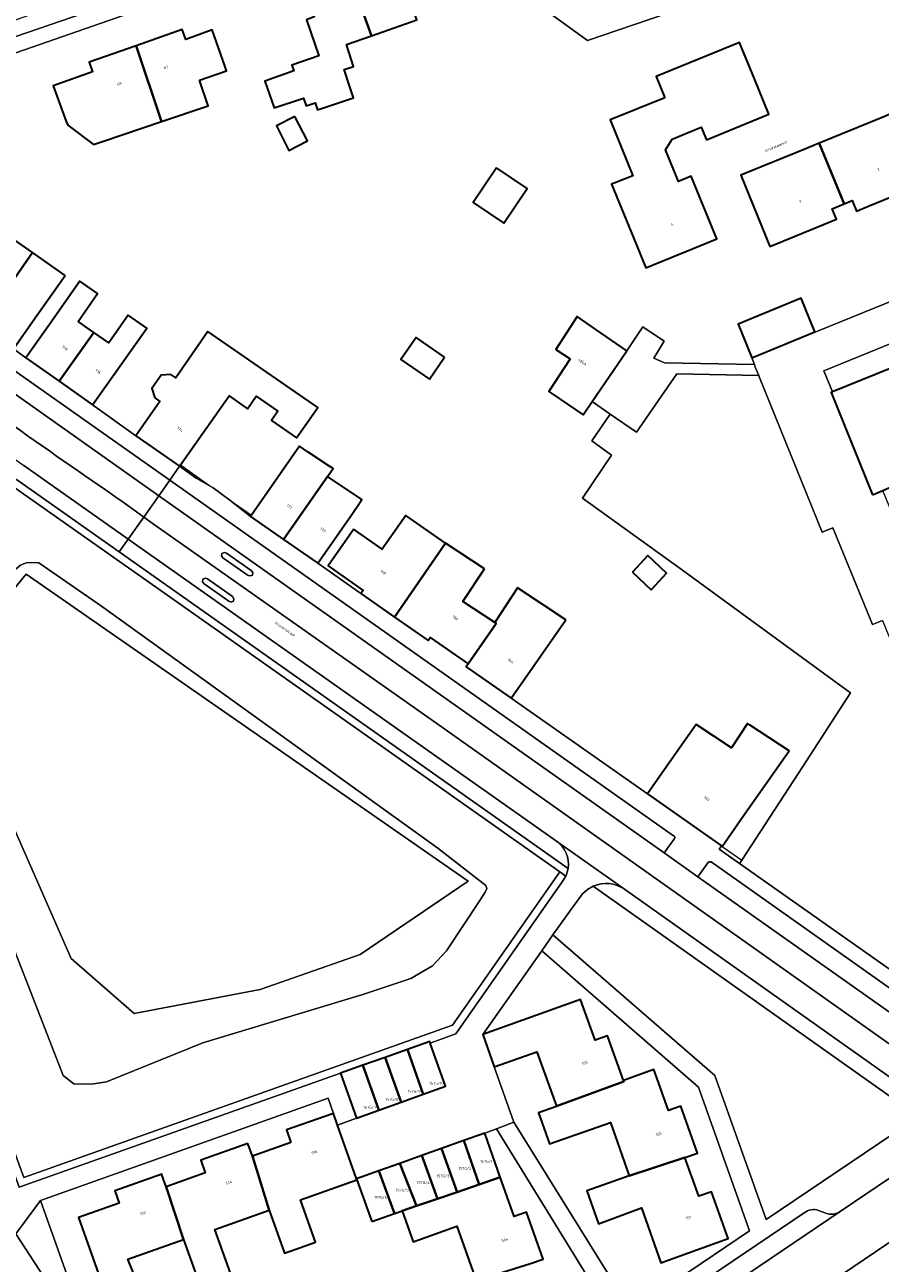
# Model space of a CAD drawing. Header units: metres. Extents: x 197700 to 204338, y 317132 to 325229.
# Tile 193 of 256: x 199427 to 199540, y 319162 to 319325. Entities that reach past the tile are written whole.
import ezdxf
from ezdxf.enums import TextEntityAlignment as Align

# ---------------------------------------------------------------- set-up
doc = ezdxf.new("R2010")
doc.units = ezdxf.units.M
for name, color, linetype, lineweight in [('B-WE-GR-BEPLANTING_CULTUUR_BOSPLANTSOEN-GV', 90, 'Continuous', 18), ('B-WE-GR-GRAS-GV', 60, 'Continuous', 13), ('B-WE-IE-TERREINAFSCHEIDING_KUNSTMATIG_HEKWERK-G', 20, 'IE-TERREINAFSCHEIDING-KUNSTMATIG', 18), ('B-WE-OG-BEBOUWING-GV', 7, 'Continuous', 35), ('B-WE-OG-BEBOUWING-T18', 10, 'Continuous', 18), ('B-WE-OG-TERREIN_CULTUURSCHEIDING-GV', 7, 'Continuous', 18), ('B-WE-OG-TERREIN_ERF-GV', 7, 'Continuous', 18), ('B-WE-OG-TOPOGRAFIE-T18', 10, 'Continuous', 18), ('B-WE-OG-WATER_GREPPEL-GV', 160, 'Continuous', 18), ('B-WE-VH-VERHARDING_ASFALT-GV', 252, 'Continuous', 18), ('B-WE-VH-VERHARDING_BETONSTRAATSTEEN-GV', 252, 'Continuous', 18), ('B-WE-VH-VERHARDING_OPEN-GV', 252, 'Continuous', 18), ('B-WE-VH-VERHARDING_TEGEL-GV', 252, 'Continuous', 18)]:
    doc.layers.add(name, color=color, linetype=linetype, lineweight=lineweight)
doc.styles.add('NLCS-ISO-M200-T18', font='NLCS-ISO.ttf', dxfattribs={"height": 0.36})
doc.linetypes.add('IE-TERREINAFSCHEIDING-KUNSTMATIG', pattern='A,4,[82,NLCS.SHX,S=0.75,R=90,X=0,Y=0],4,-2', length=10)

msp = doc.modelspace()

# ---------------------------------------------------------------- linework, layer by layer
at = {"layer": 'B-WE-GR-BEPLANTING_CULTUUR_BOSPLANTSOEN-GV'}
msp.add_lwpolyline([(199539.801, 319246.431), (199538.494, 319245.88), (199533.282, 319258.608), (199531.88, 319258.038), (199523.623, 319278.428), (199523.512, 319278.69), (199512.684, 319278.915), (199507.401, 319271.225), (199503.923, 319273.615), (199501.51, 319270.068), (199504.104, 319268.206), (199500.251, 319262.542), (199513.445, 319253.022), (199533.159, 319238.638), (199535.599, 319236.889), (199529.317, 319227.165), (199521.275, 319214.839), (199520.972, 319214.41), (199546.518, 319196.405)], dxfattribs=at)
for points in [[(199418.496, 319257.656), (199418.003, 319257.997), (199403.247, 319236.708), (199404.428, 319233.491), (199419.657, 319192.03), (199426.633, 319173.014), (199483.127, 319193.083), (199497.298, 319213.295), (199446.345, 319249.182), (199425.451, 319263.899), (199421.324, 319262.788), (199419.411, 319260.029), (199419.904, 319259.687)], [(199487.525, 319211.507), (199487.64, 319211.097), (199487.455, 319210.604), (199486.754, 319209.509), (199482.323, 319202.909), (199480.498, 319200.897), (199477.636, 319199.262), (199471.316, 319197.125), (199450.228, 319190.792), (199437.549, 319185.641), (199435.564, 319185.339), (199433.213, 319185.383), (199431.836, 319186.458), (199413.805, 319232.659), (199413.516, 319234.298), (199413.765, 319236.181), (199425.06, 319252.719), (199426.212, 319253.712), (199427.051, 319254.033), (199428.588, 319254.028), (199436.879, 319248.281), (199457.999, 319233.113), (199481.183, 319216.407)], [(199487.64, 319211.097), (199487.525, 319211.507), (199481.183, 319216.407), (199457.999, 319233.113), (199436.879, 319248.281), (199428.588, 319254.028), (199427.051, 319254.033), (199426.212, 319253.712), (199425.06, 319252.719), (199413.765, 319236.181), (199413.516, 319234.298), (199413.805, 319232.659), (199431.836, 319186.458), (199433.213, 319185.383), (199435.564, 319185.339), (199437.549, 319185.641), (199450.228, 319190.792), (199471.316, 319197.125), (199477.636, 319199.262), (199480.498, 319200.897), (199482.323, 319202.909), (199486.754, 319209.509), (199487.455, 319210.604)], [(199441.18, 319194.654), (199432.878, 319201.869), (199416.26, 319239.604), (199426.943, 319252.534), (199485.199, 319212.063), (199470.955, 319202.432), (199457.797, 319197.82)]]:
    msp.add_lwpolyline(points, close=True, dxfattribs=at)
at = {"layer": 'B-WE-GR-GRAS-GV'}
msp.add_lwpolyline([(199511.605, 319351.371), (199477.911, 319339.532), (199482.643, 319336.009), (199486.714, 319333.106), (199489.083, 319331.417), (199500.914, 319322.831), (199519.385, 319329.165)], close=True, dxfattribs=at)
at = {"layer": 'B-WE-IE-TERREINAFSCHEIDING_KUNSTMATIG_HEKWERK-G'}
for points in [[(199489.083, 319331.417), (199500.914, 319322.831)], [(199447.282, 319266.91), (199451.296, 319264.059)], [(199451.569, 319263.902), (199451.296, 319264.059)], [(199453.804, 319262.253), (199451.569, 319263.902)], [(199453.804, 319262.253), (199456.632, 319260.268)], [(199521.275, 319214.839), (199529.317, 319227.165)], [(199518.681, 319216.656), (199521.275, 319214.839)]]:
    msp.add_lwpolyline(points, dxfattribs=at)
at = {"layer": 'B-WE-OG-BEBOUWING-GV'}
for points in [[(199477.055, 319329.411), (199475.394, 319334.127), (199469.396, 319332.015), (199472.439, 319323.436), (199478.42, 319325.536), (199477.494, 319328.164)], [(199463.877, 319325.533), (199465.538, 319320.817), (199461.954, 319319.555), (199462.213, 319318.819), (199458.393, 319317.475), (199459.629, 319313.961), (199463.514, 319315.237), (199463.844, 319314.232), (199465.054, 319314.629), (199465.361, 319313.696), (199470.083, 319315.246), (199469.259, 319317.756), (199469.159, 319318.061), (199468.856, 319318.985), (199470.093, 319319.392), (199469.145, 319322.28), (199472.439, 319323.436), (199469.396, 319332.015), (199463.485, 319329.934), (199464.912, 319325.943)], [(199449.786, 319317.61), (199453.344, 319318.803), (199453.119, 319319.499), (199451.461, 319324.216), (199447.984, 319322.955), (199447.519, 319324.276), (199441.417, 319322.131), (199444.795, 319312.127), (199450.935, 319314.193)], [(199444.795, 319312.127), (199441.417, 319322.131), (199435.242, 319319.96), (199435.692, 319318.683), (199430.518, 319316.842), (199432.195, 319312.132), (199432.417, 319311.658), (199435.802, 319309.102), (199437.135, 319309.55)], [(199511.11, 319315.267), (199503.918, 319312.356), (199505.404, 319308.685), (199506.89, 319305.013), (199504.44, 319304.022), (199504.1, 319303.885), (199506.726, 319297.486), (199508.624, 319292.861), (199517.969, 319296.695), (199514.594, 319304.93), (199512.928, 319304.247), (199511.22, 319308.41), (199512.088, 319309.841), (199515.928, 319311.416), (199516.611, 319309.751), (199524.846, 319313.127), (199522.949, 319317.753), (199520.982, 319322.549), (199509.973, 319318.077)], [(199531.462, 319309.281), (199534.74, 319301.299), (199535.807, 319301.735), (199536.379, 319300.349), (199538.072, 319301.047), (199542.881, 319303.03), (199544.567, 319303.726), (199543.995, 319305.112), (199545.064, 319305.548), (199541.796, 319313.509), (199540.704, 319313.062), (199539.975, 319312.764), (199533.311, 319310.037), (199532.56, 319309.73)], [(199462.337, 319312.823), (199459.917, 319311.582), (199461.581, 319308.339), (199464.001, 319309.58)], [(199534.74, 319301.299), (199531.462, 319309.281), (199529.785, 319308.595), (199521.136, 319305.057), (199524.98, 319295.678), (199533.741, 319299.269), (199533.172, 319300.657)], [(199488.944, 319306.035), (199485.872, 319301.465), (199489.915, 319298.748), (199492.987, 319303.318)], [(199427.756, 319294.899), (199423.202, 319298.067), (199419.286, 319292.504), (199416.408, 319288.415), (199421.008, 319285.177)], [(199432.092, 319291.883), (199427.756, 319294.899), (199421.008, 319285.177), (199425.264, 319282.181), (199428.142, 319286.27)], [(199433.772, 319285.786), (199436.339, 319289.492), (199434.013, 319291.104), (199429.779, 319285.111), (199426.894, 319281.028), (199431.289, 319277.922), (199435.86, 319284.34)], [(199522.596, 319281.03), (199530.901, 319284.459), (199529.073, 319288.886), (199520.768, 319285.456)], [(199438.579, 319278.893), (199442.844, 319284.929), (199440.371, 319286.643), (199437.83, 319282.976), (199435.86, 319284.34), (199431.289, 319277.922), (199435.694, 319274.81)], [(199498.636, 319280.883), (199495.849, 319276.601), (199496.247, 319276.327), (199500.346, 319273.512), (199501.541, 319275.251), (199506.129, 319281.93), (199502.008, 319284.761), (199499.567, 319286.438), (199496.75, 319282.11)], [(199444.252, 319274.838), (199441.41, 319270.725), (199447.167, 319266.747), (199447.282, 319266.91), (199453.699, 319276.016), (199456.11, 319274.316), (199457.246, 319275.96), (199460.124, 319273.972), (199459.283, 319272.778), (199462.578, 319270.457), (199465.393, 319274.452), (199450.895, 319284.47), (199446.683, 319278.374), (199446.016, 319278.834), (199444.739, 319278.744), (199443.511, 319276.967), (199443.879, 319275.741), (199444.554, 319275.275)], [(199482.102, 319281.106), (199478.343, 319283.692), (199476.337, 319280.776), (199480.096, 319278.191)], [(199538.48, 319262.984), (199539.852, 319263.539), (199552.845, 319269.361), (199547.622, 319282.243), (199547.578, 319282.351), (199546.801, 319282.036), (199533.204, 319276.527), (199533.033, 319276.458)], [(199456.518, 319260.104), (199460.856, 319257.101), (199466.645, 319265.364), (199467.393, 319266.431), (199466.845, 319266.796), (199464.124, 319268.609), (199462.947, 319269.394), (199459.363, 319264.215), (199456.632, 319260.268)], [(199460.856, 319257.101), (199465.382, 319253.969), (199468.241, 319258.059), (199469.869, 319260.387), (199471.031, 319262.134), (199471.173, 319262.347), (199466.645, 319265.364)], [(199470.345, 319258.256), (199470.107, 319258.413), (199469.619, 319257.714), (199466.757, 319253.615), (199471.343, 319250.372), (199471.057, 319249.962), (199475.493, 319246.865), (199482.225, 319256.599), (199476.972, 319260.232), (199474.462, 319256.665), (199473.847, 319255.791)], [(199487.355, 319253.226), (199482.225, 319256.599), (199475.493, 319246.865), (199479.926, 319243.77), (199480.212, 319244.18), (199485.204, 319240.713), (199488.898, 319246.032), (199488.726, 319246.145), (199484.518, 319248.912)], [(199506.843, 319252.789), (199509.331, 319250.465), (199511.363, 319252.641), (199508.876, 319254.965)], [(199498.068, 319246.516), (199491.72, 319250.698), (199488.726, 319246.145), (199488.898, 319246.032), (199485.204, 319240.713), (199484.918, 319240.303), (199490.847, 319236.166), (199493.708, 319240.267)], [(199518.601, 319216.712), (199518.681, 319216.656), (199521.55, 319220.751), (199527.493, 319229.234), (199522.273, 319232.673), (199522.035, 319232.83), (199519.918, 319229.615), (199515.232, 319232.701), (199511.696, 319227.654), (199508.827, 319223.559)], [(199496.839, 319182.41), (199505.7, 319185.675), (199505.661, 319185.804), (199503.551, 319191.687), (199501.932, 319191.107), (199500.024, 319196.479), (199487.13, 319191.874), (199488.648, 319187.603), (199494.261, 319189.598)], [(199480.202, 319190.75), (199480.136, 319190.937), (199477.196, 319189.898), (199479.281, 319184.002), (199482.215, 319185.055)], [(199476.347, 319182.948), (199479.281, 319184.002), (199477.196, 319189.898), (199474.256, 319188.859)], [(199473.413, 319181.895), (199471.316, 319187.82), (199468.377, 319186.782), (199470.479, 319180.842)], [(199471.316, 319187.82), (199473.413, 319181.895), (199476.347, 319182.948), (199474.256, 319188.859)], [(199505.7, 319185.675), (199496.839, 319182.41), (199496.846, 319182.39), (199494.49, 319181.559), (199495.933, 319177.466), (199503.954, 319180.296), (199506.436, 319173.26), (199513.738, 319175.664), (199515.409, 319176.248), (199513.245, 319182.434), (199511.621, 319181.866), (199509.685, 319187.239), (199505.661, 319185.804)], [(199461.819, 319177.629), (199456.766, 319175.842), (199458.961, 319168.746), (199460.992, 319163.063), (199463.08, 319163.81), (199465.069, 319164.521), (199463.079, 319170.088), (199470.517, 319172.746), (199470.474, 319172.86), (199467.996, 319179.946), (199467.461, 319181.478), (199461.234, 319179.3)], [(199481.664, 319176.849), (199483.741, 319171.116), (199486.633, 319172.103), (199484.638, 319177.909)], [(199487.377, 319178.886), (199484.638, 319177.909), (199486.633, 319172.103), (199489.438, 319173.06)], [(199456.174, 319177.51), (199449.944, 319175.298), (199450.536, 319173.63), (199445.404, 319171.808), (199447.691, 319164.883), (199449.798, 319158.991), (199451.696, 319159.669), (199453.864, 319160.443), (199451.81, 319166.19), (199458.961, 319168.746), (199456.766, 319175.842)], [(199483.741, 319171.116), (199481.664, 319176.849), (199479.078, 319175.928), (199481.142, 319170.229)], [(199475.508, 319168.297), (199476.491, 319168.648), (199478.37, 319169.284), (199476.194, 319174.899), (199473.435, 319173.916)], [(199479.078, 319175.928), (199476.194, 319174.899), (199478.37, 319169.284), (199481.142, 319170.229)], [(199513.738, 319175.664), (199506.436, 319173.26), (199500.845, 319171.287), (199502.379, 319166.937), (199508.029, 319169.027), (199510.589, 319161.789), (199519.449, 319164.982), (199517.259, 319171.148), (199515.591, 319170.555)], [(199438.413, 319154.904), (199442.699, 319156.432), (199440.347, 319162.257), (199447.691, 319164.883), (199445.404, 319171.808), (199444.84, 319173.387), (199444.808, 319173.475), (199438.613, 319171.257), (199439.192, 319169.638), (199433.836, 319167.744)], [(199472.494, 319167.219), (199475.508, 319168.297), (199473.435, 319173.916), (199470.474, 319172.86), (199470.517, 319172.746)], [(199489.438, 319173.06), (199486.633, 319172.103), (199483.741, 319171.116), (199481.142, 319170.229), (199478.37, 319169.284), (199476.491, 319168.648), (199477.952, 319164.563), (199483.686, 319166.613), (199486.247, 319159.447), (199493.421, 319161.689), (199495.098, 319162.288), (199492.89, 319168.468), (199491.263, 319167.904)]]:
    msp.add_lwpolyline(points, close=True, dxfattribs=at)
at = {"layer": 'B-WE-OG-TERREIN_CULTUURSCHEIDING-GV'}
for points in [[(199497.298, 319213.295), (199498.071, 319212.751), (199498.117, 319212.826), (199498.374, 319213.761), (199439.201, 319255.437), (199425.644, 319264.986), (199420.711, 319263.659), (199418.59, 319260.598), (199419.411, 319260.029), (199421.324, 319262.788), (199425.451, 319263.899), (199446.345, 319249.182)], [(199498.071, 319212.751), (199497.298, 319213.295), (199483.127, 319193.083), (199426.633, 319173.014), (199419.657, 319192.03), (199404.428, 319233.491), (199403.247, 319236.708), (199402.55, 319235.703), (199419.005, 319190.904), (199419.015, 319190.865), (199426.035, 319171.74), (199468.377, 319186.782), (199471.316, 319187.82), (199474.256, 319188.859), (199477.196, 319189.898), (199480.136, 319190.937), (199480.202, 319190.75), (199483.57, 319191.971), (199497.611, 319212.001)], [(199496.375, 319204.988), (199517.701, 319186.486), (199524.484, 319167.479), (199541.201, 319178.789), (199541.873, 319182.944), (199501.672, 319211.403), (199500.929, 319210.978), (199500.287, 319210.414), (199499.152, 319208.926)]]:
    msp.add_lwpolyline(points, close=True, dxfattribs=at)
at = {"layer": 'B-WE-OG-TERREIN_ERF-GV'}
for points in [[(199475.394, 319334.127), (199477.055, 319329.411), (199477.494, 319328.164), (199478.42, 319325.536), (199472.439, 319323.436), (199469.145, 319322.28), (199470.093, 319319.392), (199468.856, 319318.985), (199469.159, 319318.061), (199469.259, 319317.756), (199470.083, 319315.246), (199465.361, 319313.696), (199465.054, 319314.629), (199463.844, 319314.232), (199463.514, 319315.237), (199459.629, 319313.961), (199458.393, 319317.475), (199462.213, 319318.819), (199461.954, 319319.555), (199465.538, 319320.817), (199463.877, 319325.533), (199464.912, 319325.943), (199463.485, 319329.934), (199469.396, 319332.015)], [(199453.344, 319318.803), (199449.786, 319317.61), (199450.935, 319314.193), (199444.795, 319312.127), (199437.135, 319309.55), (199435.802, 319309.102), (199432.417, 319311.658), (199432.195, 319312.132), (199430.518, 319316.842), (199435.692, 319318.683), (199435.242, 319319.96), (199441.417, 319322.131), (199447.519, 319324.276), (199447.984, 319322.955), (199451.461, 319324.216), (199453.119, 319319.499)], [(199503.918, 319312.356), (199511.11, 319315.267), (199509.973, 319318.077), (199520.982, 319322.549), (199522.949, 319317.753), (199524.846, 319313.127), (199516.611, 319309.751), (199515.928, 319311.416), (199512.088, 319309.841), (199511.22, 319308.41), (199512.928, 319304.247), (199514.594, 319304.93), (199517.969, 319296.695), (199508.624, 319292.861), (199506.726, 319297.486), (199504.1, 319303.885), (199504.44, 319304.022), (199506.89, 319305.013), (199505.404, 319308.685)], [(199462.337, 319312.823), (199464.001, 319309.58), (199461.581, 319308.339), (199459.917, 319311.582)], [(199485.872, 319301.465), (199488.944, 319306.035), (199492.987, 319303.318), (199489.915, 319298.748)], [(199522.596, 319281.03), (199520.768, 319285.456), (199529.073, 319288.886), (199530.901, 319284.459)], [(199532.068, 319279.318), (199533.204, 319276.527), (199546.801, 319282.036), (199545.892, 319284.28), (199545.675, 319284.815)], [(199482.102, 319281.106), (199480.096, 319278.191), (199476.337, 319280.776), (199478.343, 319283.692)], [(199509.331, 319250.465), (199506.843, 319252.789), (199508.876, 319254.965), (199511.363, 319252.641)], [(199506.698, 319155.472), (199522.284, 319166.017), (199515.561, 319184.943), (199494.893, 319202.885), (199487.13, 319191.874), (199500.024, 319196.479), (199501.932, 319191.107), (199503.551, 319191.687), (199505.661, 319185.804), (199509.685, 319187.239), (199511.621, 319181.866), (199513.245, 319182.434), (199515.409, 319176.248), (199513.738, 319175.664), (199515.591, 319170.555), (199517.259, 319171.148), (199519.449, 319164.982), (199510.589, 319161.789), (199508.029, 319169.027), (199502.379, 319166.937), (199500.845, 319171.287), (199506.436, 319173.26), (199503.954, 319180.296), (199495.933, 319177.466), (199494.49, 319181.559), (199496.846, 319182.39), (199496.839, 319182.41), (199494.261, 319189.598), (199488.648, 319187.603), (199491.241, 319180.304)]]:
    msp.add_lwpolyline(points, close=True, dxfattribs=at)
for points in [[(199519.385, 319329.165), (199500.914, 319322.831), (199489.083, 319331.417)], [(199451.707, 319330.325), (199424.696, 319320.884)], [(199542.881, 319303.03), (199538.072, 319301.047), (199536.379, 319300.349), (199535.807, 319301.735), (199534.74, 319301.299), (199533.172, 319300.657), (199533.741, 319299.269), (199524.98, 319295.678), (199521.136, 319305.057), (199529.785, 319308.595), (199531.462, 319309.281), (199532.56, 319309.73), (199533.311, 319310.037), (199539.975, 319312.764)], [(199423.202, 319298.067), (199427.756, 319294.899), (199432.092, 319291.883), (199428.142, 319286.27), (199425.264, 319282.181), (199426.894, 319281.028), (199429.779, 319285.111), (199434.013, 319291.104), (199436.339, 319289.492), (199433.772, 319285.786), (199435.86, 319284.34), (199437.83, 319282.976), (199440.371, 319286.643), (199442.844, 319284.929), (199438.579, 319278.893), (199435.694, 319274.81), (199441.41, 319270.725), (199444.252, 319274.838), (199444.554, 319275.275), (199443.879, 319275.741), (199443.511, 319276.967), (199444.739, 319278.744), (199446.016, 319278.834), (199446.683, 319278.374), (199450.895, 319284.47), (199465.393, 319274.452), (199462.578, 319270.457), (199459.283, 319272.778), (199460.124, 319273.972), (199457.246, 319275.96), (199456.11, 319274.316), (199453.699, 319276.016), (199447.282, 319266.91), (199447.167, 319266.747), (199449.365, 319265.17), (199451.296, 319264.059), (199451.569, 319263.902), (199453.804, 319262.253), (199456.518, 319260.104), (199456.632, 319260.268), (199459.363, 319264.215), (199462.947, 319269.394), (199464.124, 319268.609), (199466.845, 319266.796), (199467.393, 319266.431), (199466.645, 319265.364), (199471.173, 319262.347), (199471.031, 319262.134), (199469.869, 319260.387), (199468.241, 319258.059), (199465.382, 319253.969), (199471.057, 319249.962), (199471.343, 319250.372), (199466.757, 319253.615), (199469.619, 319257.714), (199470.107, 319258.413), (199470.345, 319258.256), (199473.847, 319255.791), (199474.462, 319256.665), (199476.972, 319260.232), (199482.225, 319256.599), (199487.355, 319253.226), (199484.518, 319248.912), (199488.726, 319246.145), (199491.72, 319250.698), (199498.068, 319246.516), (199493.708, 319240.267), (199490.847, 319236.166), (199508.827, 319223.559), (199511.696, 319227.654), (199515.232, 319232.701), (199519.918, 319229.615), (199522.035, 319232.83), (199522.273, 319232.673), (199527.493, 319229.234), (199521.55, 319220.751), (199518.681, 319216.656), (199518.601, 319216.712), (199518.293, 319216.298), (199520.972, 319214.41), (199521.275, 319214.839)], [(199521.275, 319214.839), (199529.317, 319227.165), (199535.599, 319236.889), (199533.159, 319238.638), (199513.445, 319253.022), (199500.251, 319262.542), (199504.104, 319268.206), (199501.51, 319270.068), (199503.923, 319273.615), (199501.541, 319275.251), (199500.346, 319273.512), (199496.247, 319276.327), (199495.849, 319276.601), (199498.636, 319280.883), (199496.75, 319282.11), (199499.567, 319286.438), (199502.008, 319284.761), (199506.129, 319281.93), (199508.221, 319285.081), (199511.026, 319283.219), (199509.663, 319280.966), (199511.077, 319280.375), (199522.924, 319280.129), (199522.596, 319281.03), (199544.554, 319289.943)], [(199438.413, 319154.904), (199433.836, 319167.744), (199439.192, 319169.638), (199438.613, 319171.257), (199444.808, 319173.475), (199444.84, 319173.387), (199445.404, 319171.808), (199450.536, 319173.63), (199449.944, 319175.298), (199456.174, 319177.51), (199456.766, 319175.842), (199461.819, 319177.629), (199461.234, 319179.3), (199467.461, 319181.478), (199466.729, 319183.475), (199428.819, 319170.02), (199432.524, 319159.621)], [(199504.594, 319154.081), (199488.927, 319179.455), (199487.377, 319178.886), (199489.438, 319173.06), (199491.263, 319167.904), (199492.89, 319168.468), (199495.098, 319162.288), (199493.421, 319161.689)], [(199486.247, 319159.447), (199483.686, 319166.613), (199477.952, 319164.563), (199476.491, 319168.648), (199475.508, 319168.297), (199472.494, 319167.219), (199470.517, 319172.746), (199463.079, 319170.088), (199465.069, 319164.521), (199463.08, 319163.81), (199460.992, 319163.063), (199458.961, 319168.746), (199451.81, 319166.19), (199453.864, 319160.443)], [(199450.285, 319117.302), (199441.492, 319141.204), (199425.582, 319165.616), (199367.226, 319144.551), (199390.811, 319079.434)], [(199449.798, 319158.991), (199447.691, 319164.883), (199440.347, 319162.257), (199442.699, 319156.432)]]:
    msp.add_lwpolyline(points, dxfattribs=at)
at = {"layer": 'B-WE-OG-WATER_GREPPEL-GV'}
msp.add_lwpolyline([(199432.878, 319201.869), (199441.18, 319194.654), (199457.797, 319197.82), (199470.955, 319202.432), (199485.199, 319212.063), (199426.943, 319252.534), (199416.26, 319239.604)], close=True, dxfattribs=at)
at = {"layer": 'B-WE-VH-VERHARDING_ASFALT-GV'}
for points in [[(199440.534, 319261.448), (199442.441, 319260.036), (199444.408, 319262.83), (199415.628, 319283.153), (199412.701, 319285.305), (199409.882, 319287.598), (199408.469, 319288.853), (199408.187, 319289.103), (199406.087, 319291.075), (199403.87, 319293.309), (199400.228, 319297.235), (199399.081, 319298.487)], [(199393.383, 319290.505), (199394.378, 319289.682), (199411.904, 319277.214), (199426.613, 319266.849), (199440.395, 319257.131), (199442.441, 319260.036), (199440.534, 319261.448)], [(199417.767, 319081.391), (199461.591, 319111.011), (199468.437, 319115.639), (199470.546, 319117.065), (199473.711, 319119.204), (199546.495, 319168.398), (199542.626, 319174.204), (199534.239, 319168.538)], [(199534.239, 319168.538), (199410.041, 319084.631), (199408.616, 319083.764), (199407.24, 319082.952), (199407.181, 319082.917)]]:
    msp.add_lwpolyline(points, dxfattribs=at)
for points in [[(199410.055, 319282.944, 0.0065172), (199440.534, 319261.448)], [(199440.534, 319261.448, -0.0065172), (199410.055, 319282.944)]]:
    msp.add_lwpolyline(points, format="xyb", dxfattribs=at)
for points in [[(199444.408, 319262.83), (199442.441, 319260.036), (199443.527, 319259.231), (199481.071, 319232.831), (199544.302, 319188.103), (199546.279, 319190.903), (199515.459, 319212.657), (199511.029, 319215.785)], [(199443.527, 319259.231), (199442.441, 319260.036), (199440.395, 319257.131), (199496.848, 319217.326), (199505.809, 319210.999), (199542.264, 319185.215), (199544.302, 319188.103), (199481.071, 319232.831)], [(199453.335, 319255.281), (199456.579, 319253.002), (199456.801, 319252.741), (199456.793, 319252.399), (199456.496, 319252.275), (199456.186, 319252.359), (199452.883, 319254.674), (199452.694, 319254.93), (199452.717, 319255.249), (199453.02, 319255.379)], [(199454.126, 319249.558), (199454.304, 319249.282), (199454.281, 319248.955), (199453.969, 319248.842), (199453.654, 319248.944), (199450.395, 319251.244), (199450.198, 319251.524), (199450.227, 319251.866), (199450.531, 319251.972), (199450.845, 319251.896)]]:
    msp.add_lwpolyline(points, close=True, dxfattribs=at)
at = {"layer": 'B-WE-VH-VERHARDING_BETONSTRAATSTEEN-GV'}
msp.add_lwpolyline([(199458.618, 319334.724), (199545.356, 319365.712), (199544.745, 319367.672), (199542.027, 319366.692), (199537.949, 319365.222), (199514.268, 319356.687), (199510.206, 319355.223), (199507.938, 319354.406), (199476.066, 319343.193), (199472.932, 319342.09), (199469.351, 319340.83), (199460.085, 319337.591), (199455.976, 319336.154), (199446.808, 319332.949), (199443.612, 319331.831), (199430.113, 319327.109), (199425.132, 319325.367), (199423.361, 319324.748), (199424.026, 319322.822)], close=True, dxfattribs=at)
for points in [[(199550.352, 319283.537), (199550.623, 319283.666), (199547.323, 319291.072), (199544.554, 319289.943), (199522.596, 319281.03), (199522.924, 319280.129), (199523.046, 319279.795), (199523.512, 319278.69), (199523.623, 319278.428)], [(199410.27, 319288.901), (199409.918, 319288.626), (199409.171, 319288.597), (199408.469, 319288.853), (199409.882, 319287.598), (199412.701, 319285.305), (199415.628, 319283.153), (199444.408, 319262.83)], [(199444.408, 319262.83), (199445.859, 319264.89), (199423.83, 319280.427), (199412.24, 319288.515)], [(199523.623, 319278.428), (199531.88, 319258.038), (199533.282, 319258.608), (199538.494, 319245.88), (199539.801, 319246.431), (199544.259, 319235.532), (199550.722, 319238.134), (199551.701, 319238.528), (199546.558, 319251.121), (199545.176, 319250.56), (199539.852, 319263.539), (199538.48, 319262.984), (199533.033, 319276.458), (199533.204, 319276.527), (199532.068, 319279.318), (199545.675, 319284.815), (199546.433, 319285.121)], [(199445.859, 319264.89), (199444.408, 319262.83), (199511.029, 319215.785), (199512.299, 319217.581)], [(199512.252, 319218.065), (199445.859, 319264.89)], [(199505.809, 319210.999), (199496.848, 319217.326)], [(199498.374, 319213.761), (199498.117, 319212.826), (199498.071, 319212.751), (199497.611, 319212.001), (199483.57, 319191.971), (199480.202, 319190.75), (199482.215, 319185.055), (199479.281, 319184.002), (199476.347, 319182.948), (199473.413, 319181.895), (199470.479, 319180.842), (199467.996, 319179.946), (199470.474, 319172.86), (199473.435, 319173.916), (199476.194, 319174.899), (199479.078, 319175.928), (199481.664, 319176.849), (199484.638, 319177.909), (199487.377, 319178.886)], [(199517.214, 319214.607), (199516.972, 319214.638), (199516.777, 319214.495), (199515.459, 319212.657), (199546.279, 319190.903), (199549.105, 319188.908)], [(199547.416, 319193.257), (199517.214, 319214.607)], [(199487.377, 319178.886), (199488.927, 319179.455), (199491.241, 319180.304), (199488.648, 319187.603), (199487.13, 319191.874), (199494.893, 319202.885), (199496.375, 319204.988), (199499.152, 319208.926), (199500.287, 319210.414), (199500.929, 319210.978), (199501.672, 319211.403)], [(199529.502, 319168.39), (199409.544, 319087.352)], [(199410.041, 319084.631), (199534.239, 319168.538)], [(199532.33, 319168.333), (199531.392, 319168.701)]]:
    msp.add_lwpolyline(points, dxfattribs=at)
for points in [[(199496.848, 319217.326, -0.2820925), (199498.374, 319213.761)], [(199512.299, 319217.581, 0.6670875), (199512.252, 319218.065)], [(199501.672, 319211.403, -0.2620992), (199505.809, 319210.999)], [(199531.392, 319168.701, 0.2428971), (199529.502, 319168.39)], [(199534.239, 319168.538, -0.2267371), (199532.33, 319168.333)]]:
    msp.add_lwpolyline(points, format="xyb", dxfattribs=at)
at = {"layer": 'B-WE-VH-VERHARDING_OPEN-GV'}
for points in [[(199456.579, 319253.002), (199453.335, 319255.281), (199453.02, 319255.379), (199452.717, 319255.249), (199452.694, 319254.93), (199452.883, 319254.674), (199456.186, 319252.359), (199456.496, 319252.275), (199456.793, 319252.399), (199456.801, 319252.741)], [(199454.304, 319249.282), (199454.126, 319249.558), (199450.845, 319251.896), (199450.531, 319251.972), (199450.227, 319251.866), (199450.198, 319251.524), (199450.395, 319251.244), (199453.654, 319248.944), (199453.969, 319248.842), (199454.281, 319248.955)]]:
    msp.add_lwpolyline(points, close=True, dxfattribs=at)
at = {"layer": 'B-WE-VH-VERHARDING_TEGEL-GV'}
for points in [[(199458.618, 319334.724), (199424.026, 319322.822), (199424.696, 319320.884), (199451.707, 319330.325)], [(199412.24, 319288.515), (199423.83, 319280.427), (199445.859, 319264.89), (199447.167, 319266.747), (199441.41, 319270.725), (199435.694, 319274.81), (199431.289, 319277.922), (199426.894, 319281.028), (199425.264, 319282.181), (199421.008, 319285.177), (199416.408, 319288.415)], [(199425.644, 319264.986), (199439.201, 319255.437), (199440.395, 319257.131), (199426.613, 319266.849)], [(199518.293, 319216.298), (199518.601, 319216.712), (199508.827, 319223.559), (199490.847, 319236.166), (199484.918, 319240.303), (199485.204, 319240.713), (199480.212, 319244.18), (199479.926, 319243.77), (199475.493, 319246.865), (199471.057, 319249.962), (199465.382, 319253.969), (199460.856, 319257.101), (199456.518, 319260.104), (199453.804, 319262.253), (199451.569, 319263.902), (199451.296, 319264.059), (199449.365, 319265.17), (199447.167, 319266.747), (199445.859, 319264.89), (199512.252, 319218.065)], [(199496.848, 319217.326), (199440.395, 319257.131), (199439.201, 319255.437)], [(199439.201, 319255.437), (199498.374, 319213.761)], [(199512.299, 319217.581), (199511.029, 319215.785), (199515.459, 319212.657), (199516.777, 319214.495), (199516.972, 319214.638), (199517.214, 319214.607), (199547.416, 319193.257)], [(199555.523, 319185.441), (199558.083, 319188.253), (199546.518, 319196.405), (199520.972, 319214.41), (199518.293, 319216.298)], [(199501.672, 319211.403), (199541.873, 319182.944)], [(199541.873, 319182.944), (199543.06, 319184.622), (199542.931, 319184.743), (199542.264, 319185.215), (199505.809, 319210.999)], [(199544.782, 319182.583), (199543.976, 319183.765), (199543.06, 319184.622), (199541.873, 319182.944), (199541.201, 319178.789), (199524.484, 319167.479), (199517.701, 319186.486), (199496.375, 319204.988), (199494.893, 319202.885), (199515.561, 319184.943), (199522.284, 319166.017), (199506.698, 319155.472), (199491.241, 319180.304), (199488.927, 319179.455), (199504.594, 319154.081), (199452.481, 319118.8), (199443.724, 319142.323), (199432.524, 319159.621), (199428.819, 319170.02), (199425.582, 319165.616), (199441.492, 319141.204)], [(199387.032, 319077.333), (199390.811, 319079.434), (199367.226, 319144.551), (199425.582, 319165.616), (199428.819, 319170.02), (199466.729, 319183.475), (199467.461, 319181.478), (199467.996, 319179.946), (199470.479, 319180.842), (199468.377, 319186.782), (199426.035, 319171.74), (199419.015, 319190.865)], [(199534.239, 319168.538), (199542.626, 319174.204), (199543.363, 319174.702)], [(199551.598, 319171.847), (199546.495, 319168.398), (199473.711, 319119.204), (199476.029, 319115.775)], [(199409.544, 319087.352), (199529.502, 319168.39)], [(199531.392, 319168.701), (199532.33, 319168.333)]]:
    msp.add_lwpolyline(points, dxfattribs=at)
msp.add_lwpolyline([(199511.077, 319280.375), (199509.663, 319280.966), (199511.026, 319283.219), (199508.221, 319285.081), (199506.129, 319281.93), (199501.541, 319275.251), (199503.923, 319273.615), (199507.401, 319271.225), (199512.684, 319278.915), (199523.512, 319278.69), (199523.046, 319279.795), (199522.924, 319280.129)], close=True, dxfattribs=at)
for points in [[(199498.374, 319213.761, 0.2820925), (199496.848, 319217.326)], [(199512.252, 319218.065, -0.6670875), (199512.299, 319217.581)], [(199505.809, 319210.999, 0.2620992), (199501.672, 319211.403)], [(199529.502, 319168.39, -0.2428971), (199531.392, 319168.701)], [(199532.33, 319168.333, 0.2267371), (199534.239, 319168.538)]]:
    msp.add_lwpolyline(points, format="xyb", dxfattribs=at)

# ---------------------------------------------------------------- texts
at = {"layer": 'B-WE-OG-BEBOUWING-T18', "style": 'NLCS-ISO-M200-T18'}
for s, rotation, p in [('67', 19.3, (199445.366, 319319.279)), ('69', 19.3, (199439.228, 319317.121)), ('2', 22.4, (199539.277, 319305.871)), ('3', 22.2, (199528.951, 319301.629)), ('4', 22.3, (199512.103, 319298.612)), ('178', 324.8, (199432.033, 319282.294)), ('484A', 325.6, (199500.258, 319280.448)), ('176', 324.8, (199436.428, 319279.189)), ('174', 325.4, (199447.198, 319271.587)), ('172', 325.4, (199461.646, 319261.419)), ('170', 325.4, (199466.078, 319258.352)), ('168', 325.1, (199474.003, 319252.784)), ('166', 325.3, (199483.514, 319246.757)), ('164', 325.1, (199490.816, 319241.065)), ('160', 325, (199516.653, 319222.961)), ('155', 19.7, (199500.58, 319188.122)), ('153', 19.2, (199510.297, 319178.748)), ('516', 19.2, (199464.937, 319176.358)), ('514', 19.5, (199453.669, 319172.376)), ('512', 19.7, (199442.338, 319168.342)), ('151', 19.5, (199514.232, 319167.719)), ('504', 17.3, (199490.025, 319164.818))]:
    msp.add_text(s, height=0.36, rotation=rotation, dxfattribs=at).set_placement(p, align=Align.MIDDLE)
for s, p in [('157G/9', (199478.084, 319184.401)), ('157G/10', (199481.018, 319185.454)), ('157G/8', (199475.15, 319183.347)), ('157G/7', (199472.216, 319182.294)), ('157G/1', (199487.582, 319175.176)), ('157G/3', (199481.885, 319173.232)), ('157G/2', (199484.777, 319174.219)), ('157G/5', (199476.514, 319171.4)), ('157G/4', (199479.286, 319172.345)), ('157G/6', (199473.652, 319170.413))]:
    msp.add_text(s, height=0.36, dxfattribs=at).set_placement(p, align=Align.MIDDLE)
at = {"layer": 'B-WE-OG-TOPOGRAFIE-T18', "style": 'NLCS-ISO-M200-T18'}
for s, rotation, p in [('Jeruzalemhof', 22.2, (199525.738, 319308.865)), ('Graverstraat', 324.9, (199461.053, 319245.289))]:
    msp.add_text(s, height=0.36, rotation=rotation, dxfattribs=at).set_placement(p, align=Align.MIDDLE)

doc.saveas('drawing.dxf')
